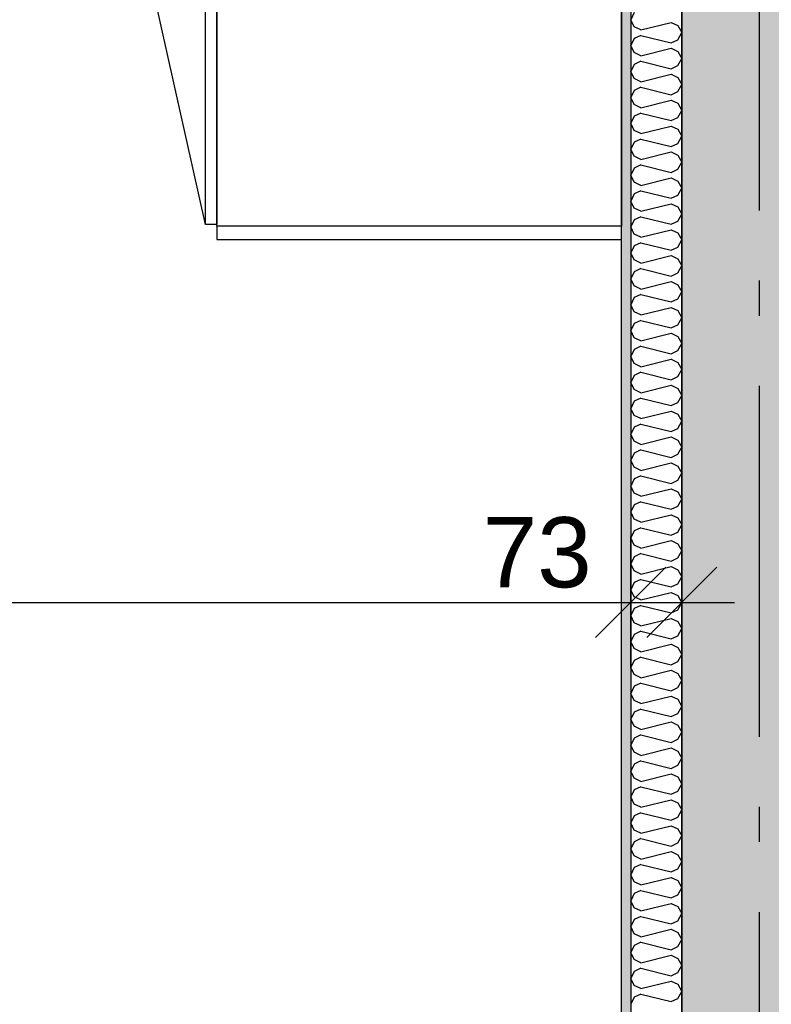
# Model space of a CAD drawing. Header units: millimetres. Extents: x -150 to 340931, y -1115 to 365939.
# Tile 146 of 253: x 293447 to 294519, y 352956 to 354359. Entities that reach past the tile are written whole.
import ezdxf
from ezdxf.enums import TextEntityAlignment as Align

# ---------------------------------------------------------------- set-up
doc = ezdxf.new("R2010")
doc.units = ezdxf.units.MM
doc.header["$LTSCALE"] = 0.5
doc.header["$MEASUREMENT"] = 0
doc.linetypes.add('Akselinje', pattern=[1500, 1000, -200, 100, -200])
doc.linetypes.add('PLINE', pattern=[0])
for name, color, linetype in [('232- Ikke-bærende yttervegger (Skravur)(Nye konstruksjoner)', 7, 'Continuous'), ('232- Ikke-bærende yttervegger(Nye konstruksjoner)', 7, 'Continuous'), ('242- Ikke-bærende innervegger (Skravur)(Nye konstruksjoner)', 7, 'Continuous'), ('242- Ikke-bærende innervegger(Nye konstruksjoner)', 7, 'Continuous'), ('273- Kjøkkeninnredning(Nye konstruksjoner)', 7, 'Continuous'), ('82-- Modullinjer(Nye konstruksjoner)', 7, 'Continuous'), ('842-M___1_50 Målsetting bygning(Nye konstruksjoner)', 7, 'Continuous'), ('862- M___Nettoareal(Nye konstruksjoner)', 7, 'Continuous'), ('862- M___Nettoareal(Polylinje)(Nye konstruksjoner)', 7, 'Continuous'), ('862- M___Nettoareal(Tekst)(Nye konstruksjoner)', 7, 'Continuous')]:
    doc.layers.add(name, color=color, linetype=linetype)
doc.layers.add('236- Innvendig kledning og overflate(Nye konstruksjoner)', color=7, linetype='Continuous', lineweight=0)
doc.styles.add('GENERATED_STYLE_1', font='txt')
doc.styles.add('GENERATED_STYLE_3', font='arial.ttf')
doc.styles.add('GENERATED_STYLE_5', font='arial.ttf')
doc.dimstyles.new('GENERATED_STYLE__1', dxfattribs={"dimtxt": 100, "dimasz": 95, "dimexe": 0.18, "dimexo": 0.0625, "dimgap": 0, "dimtad": 1, "dimtih": 1, "dimtoh": 1, "dimdec": 0, "dimzin": 0, "dimdsep": 46, "dimtxsty": 'GENERATED_STYLE_3', "dimblk": 'ARROWHEAD_6', "dimblk1": 'ARROWHEAD_6', "dimblk2": 'ARROWHEAD_6', "dimcen": 0.09, "dimse1": 1, "dimse2": 1, "dimclrd": 256, "dimclre": 256, "dimclrt": 256, "dimadec": 1, "dimazin": 0, "dimtfac": 1, "dimtdec": 4, "dimtmove": 0, "dimatfit": 3, "dimfxl": 1, "dimtolj": 1, "dimtzin": 0, "dimarcsym": 0})
doc.dimstyles.new('GENERATED_STYLE__2', dxfattribs={"dimtxt": 100, "dimasz": 95, "dimexe": 0.18, "dimexo": 0.0625, "dimgap": 0, "dimtad": 1, "dimdec": 0, "dimzin": 0, "dimdsep": 46, "dimtxsty": 'GENERATED_STYLE_3', "dimblk": 'ARROWHEAD_6', "dimblk1": 'ARROWHEAD_6', "dimblk2": 'ARROWHEAD_6', "dimcen": 0.09, "dimse1": 1, "dimse2": 1, "dimclrd": 256, "dimclre": 256, "dimclrt": 256, "dimadec": 1, "dimazin": 0, "dimtfac": 1, "dimtdec": 4, "dimtmove": 0, "dimatfit": 3, "dimfxl": 1, "dimtolj": 1, "dimtzin": 0, "dimarcsym": 0})
doc.dimstyles.new('GENERATED_STYLE__4', dxfattribs={"dimtxt": 100, "dimasz": 95, "dimexe": 0.18, "dimexo": 0.0625, "dimgap": 0, "dimtad": 1, "dimdec": 0, "dimzin": 0, "dimdsep": 46, "dimtxsty": 'GENERATED_STYLE_3', "dimblk": 'ARROWHEAD_6', "dimblk1": 'ARROWHEAD_6', "dimblk2": 'ARROWHEAD_6', "dimcen": 0.09, "dimse1": 1, "dimse2": 1, "dimclrd": 256, "dimclre": 256, "dimclrt": 256, "dimadec": 1, "dimazin": 0, "dimtfac": 1, "dimtdec": 4, "dimtmove": 2, "dimatfit": 3, "dimfxl": 1, "dimtolj": 1, "dimtzin": 0, "dimarcsym": 0})

# ---------------------------------------------------------------- blocks, each defined once
blk = doc.blocks.new('LEILIGHET 7__2', base_point=(292118.6, 348580.7))
at = {"layer": '862- M___Nettoareal(Polylinje)(Nye konstruksjoner)', "linetype": 'PLINE', "flags": 128}
blk.add_lwpolyline([(294391, 356380.7), (286261, 356380.7), (286261, 348080.7), (289576, 348080.7), (289576, 349780.7), (294391, 349780.7)], close=True, dxfattribs=at)
at = {"layer": '862- M___Nettoareal(Tekst)(Nye konstruksjoner)', "style": 'GENERATED_STYLE_1'}
for tag, p in [('DUMMY_861', (288348.8, 358188.6)), ('ROOM_NAME', (287614.6, 358138.8)), ('DUMMY_862', (287614.6, 358000.4))]:
    blk.add_attdef(tag, text='', height=100, dxfattribs=at).set_placement(p, align=Align.TOP_LEFT)
blk = doc.blocks.new('STUE__37', base_point=(290949.5, 355025.2))
at = {"layer": '862- M___Nettoareal(Polylinje)(Nye konstruksjoner)', "linetype": 'PLINE', "flags": 128}
blk.add_lwpolyline([(289700, 349780.7), (294305, 349780.7), (294305, 356380.7), (289700, 356380.7), (289700, 355490.7), (289700, 354480.7)], close=True, dxfattribs=at)
at = {"layer": '862- M___Nettoareal(Tekst)(Nye konstruksjoner)', "style": 'GENERATED_STYLE_1'}
for tag, p in [('DUMMY_861', (291186.2, 355213.4)), ('ROOM_NAME', (290712.8, 355163.6)), ('DUMMY_862', (290712.8, 355025.2))]:
    blk.add_attdef(tag, text='', height=100, dxfattribs=at).set_placement(p, align=Align.TOP_LEFT)
blk = doc.blocks.new('Standard grid marker[85]', base_point=(294501, 363787.1))
at = {"layer": '82-- Modullinjer(Nye konstruksjoner)', "linetype": 'Akselinje'}
blk.add_line((294501, 363587.1), (294501, 339987.1), dxfattribs=at)
at = {"layer": '82-- Modullinjer(Nye konstruksjoner)', "style": 'GENERATED_STYLE_5'}
for tag, p in [('AC_MarkerText_1_0', (294501, 363963.5)), ('AC_MarkerText_1_1', (294501, 339713.5))]:
    blk.add_attdef(tag, text='', height=100, rotation=360, dxfattribs=at).set_placement(p, align=Align.TOP_CENTER)
blk = doc.blocks.new('7.05.08 Cabinet for integrated fridge[263]', base_point=(293728, 354064.7))
at = {"layer": '273- Kjøkkeninnredning(Nye konstruksjoner)', "linetype": 'PLINE'}
blk.add_line((293712, 354067.1), (293584, 354640.8), dxfattribs=at)
at = {"layer": '273- Kjøkkeninnredning(Nye konstruksjoner)', "linetype": 'PLINE', "flags": 128}
for points in [[(293728, 354067.1), (293712, 354067.1), (293712, 354661.3), (293728, 354661.3)], [(293728, 354064.7), (293728, 354663.7), (294305, 354663.7), (294305, 354064.7)]]:
    blk.add_lwpolyline(points, close=True, dxfattribs=at)
at = {"layer": '273- Kjøkkeninnredning(Nye konstruksjoner)', "linetype": 'PLINE'}
blk.add_ellipse((293712, 354062.3), major_axis=(0, 599), ratio=0.825718, start_param=0, end_param=0.261799, dxfattribs=at)
blk = doc.blocks.new('7.01.21 Cabinet Side[265]', base_point=(293728, 354064.7))
at = {"layer": '273- Kjøkkeninnredning(Nye konstruksjoner)', "linetype": 'PLINE'}
for p, q in [((293728, 354064.7), (293728, 354045.7)), ((294305, 354064.7), (293728, 354064.7)), ((294305, 354045.7), (294305, 354064.7)), ((293728, 354045.7), (294305, 354045.7))]:
    blk.add_line(p, q, dxfattribs=at)
blk = doc.blocks.new('*D774')
at = {"layer": '842-M___1_50 Målsetting bygning(Nye konstruksjoner)', "linetype": 'PLINE'}
for p, q in [((276294.5, 363585.1), (276294.5, 363772.6)), ((335668.8, 363585.1), (335668.8, 363772.6)), ((276344.5, 363728.9), (276244.5, 363628.9)), ((335618.8, 363628.9), (335718.8, 363728.9)), ((276219.5, 363678.9), (276294.5, 363678.9)), ((276294.5, 363678.9), (335668.8, 363678.9)), ((335668.8, 363678.9), (335743.8, 363678.9))]:
    blk.add_line(p, q, dxfattribs=at)
at = {"layer": '842-M___1_50 Målsetting bygning(Nye konstruksjoner)', "insert": (305772, 363698.9), "char_height": 100, "attachment_point": 7, "style": 'GENERATED_STYLE_3'}
blk.add_mtext('\\A1;{\\pql;\\fArial|b0|i0|c0|p0;\\W1.000000;59\xa0374}', dxfattribs=at)
blk = doc.blocks.new('ARROWHEAD_6')
at = {"linetype": 'Continuous'}
for p, q in [((-0.5, -0.5), (0.5, 0.5)), ((0, 0), (-1, 0))]:
    blk.add_line(p, q, dxfattribs=at)
blk = doc.blocks.new('*X1388')
at = {"layer": '242- Ikke-bærende innervegger (Skravur)(Nye konstruksjoner)', "linetype": 'PLINE'}
for p, q in [((294322.8, 354369.1), (294318, 354359)), ((294322.8, 354348.9), (294318, 354359)), ((294332.7, 354344.4), (294375.5, 354355.1)), ((294375.5, 354355.1), (294385.4, 354350.6)), ((294385.4, 354350.6), (294391, 354340.5)), ((294332.7, 354344.4), (294322.8, 354348.9)), ((294332.7, 354336.6), (294322.8, 354332.1)), ((294332.7, 354336.6), (294375.5, 354325.9)), ((294385.4, 354330.4), (294391, 354340.5)), ((294322.8, 354332.1), (294318, 354322.1)), ((294322.8, 354312), (294318, 354322.1)), ((294375.5, 354325.9), (294385.4, 354330.4)), ((294332.7, 354307.5), (294322.8, 354312)), ((294332.7, 354307.5), (294375.5, 354318.2)), ((294375.5, 354318.2), (294385.4, 354313.7)), ((294385.4, 354313.7), (294391, 354303.6)), ((294322.8, 354295.2), (294318, 354285.1)), ((294332.7, 354299.7), (294322.8, 354295.2)), ((294332.7, 354299.7), (294375.5, 354289)), ((294385.4, 354293.5), (294391, 354303.6)), ((294322.8, 354275), (294318, 354285.1)), ((294332.7, 354270.5), (294375.5, 354281.3)), ((294375.5, 354289), (294385.4, 354293.5)), ((294375.5, 354281.3), (294385.4, 354276.8)), ((294332.7, 354270.5), (294322.8, 354275)), ((294385.4, 354276.8), (294391, 354266.7)), ((294385.4, 354256.6), (294391, 354266.7)), ((294322.8, 354258.3), (294318, 354248.2)), ((294332.7, 354262.8), (294322.8, 354258.3)), ((294332.7, 354262.8), (294375.5, 354252.1)), ((294375.5, 354252.1), (294385.4, 354256.6)), ((294322.8, 354238.1), (294318, 354248.2)), ((294332.7, 354233.6), (294322.8, 354238.1)), ((294332.7, 354233.6), (294375.5, 354244.3)), ((294375.5, 354244.3), (294385.4, 354239.8)), ((294385.4, 354239.8), (294391, 354229.7)), ((294332.7, 354225.9), (294322.8, 354221.4)), ((294332.7, 354225.9), (294375.5, 354215.2)), ((294385.4, 354219.7), (294391, 354229.7)), ((294322.8, 354221.4), (294318, 354211.3)), ((294322.8, 354201.2), (294318, 354211.3)), ((294375.5, 354215.2), (294385.4, 354219.7)), ((294332.7, 354196.7), (294322.8, 354201.2)), ((294332.7, 354196.7), (294375.5, 354207.4)), ((294375.5, 354207.4), (294385.4, 354202.9)), ((294385.4, 354202.9), (294391, 354192.8)), ((294322.8, 354184.4), (294318, 354174.3)), ((294332.7, 354188.9), (294322.8, 354184.4)), ((294332.7, 354188.9), (294375.5, 354178.2)), ((294375.5, 354178.2), (294385.4, 354182.7)), ((294385.4, 354182.7), (294391, 354192.8)), ((294322.8, 354164.3), (294318, 354174.3)), ((294332.7, 354159.8), (294375.5, 354170.5)), ((294375.5, 354170.5), (294385.4, 354166)), ((294332.7, 354159.8), (294322.8, 354164.3)), ((294385.4, 354166), (294391, 354155.9)), ((294385.4, 354145.8), (294391, 354155.9)), ((294322.8, 354147.5), (294318, 354137.4)), ((294332.7, 354152), (294322.8, 354147.5)), ((294332.7, 354152), (294375.5, 354141.3)), ((294375.5, 354141.3), (294385.4, 354145.8)), ((294322.8, 354127.3), (294318, 354137.4)), ((294332.7, 354122.8), (294322.8, 354127.3)), ((294332.7, 354122.8), (294375.5, 354133.5)), ((294375.5, 354133.5), (294385.4, 354129)), ((294385.4, 354129), (294391, 354119)), ((294332.7, 354115.1), (294322.8, 354110.6)), ((294332.7, 354115.1), (294375.5, 354104.4)), ((294385.4, 354108.9), (294391, 354119)), ((294322.8, 354110.6), (294318, 354100.5)), ((294322.8, 354090.4), (294318, 354100.5)), ((294375.5, 354104.4), (294385.4, 354108.9)), ((294332.7, 354085.9), (294322.8, 354090.4)), ((294332.7, 354085.9), (294375.5, 354096.6)), ((294375.5, 354096.6), (294385.4, 354092.1)), ((294385.4, 354092.1), (294391, 354082)), ((294322.8, 354073.7), (294318, 354063.6)), ((294332.7, 354078.2), (294322.8, 354073.7)), ((294332.7, 354078.2), (294375.5, 354067.4)), ((294375.5, 354067.4), (294385.4, 354071.9)), ((294385.4, 354071.9), (294391, 354082)), ((294322.8, 354053.5), (294318, 354063.6)), ((294332.7, 354049), (294375.5, 354059.7)), ((294375.5, 354059.7), (294385.4, 354055.2)), ((294332.7, 354049), (294322.8, 354053.5)), ((294385.4, 354055.2), (294391, 354045.1)), ((294385.4, 354035), (294391, 354045.1)), ((294322.8, 354036.7), (294318, 354026.6)), ((294332.7, 354041.2), (294322.8, 354036.7)), ((294332.7, 354041.2), (294375.5, 354030.5)), ((294375.5, 354030.5), (294385.4, 354035)), ((294322.8, 354016.6), (294318, 354026.6)), ((294332.7, 354012.1), (294322.8, 354016.6)), ((294332.7, 354012.1), (294375.5, 354022.8)), ((294375.5, 354022.8), (294385.4, 354018.3)), ((294385.4, 354018.3), (294391, 354008.2)), ((294322.8, 353999.8), (294318, 353989.7)), ((294332.7, 354004.3), (294322.8, 353999.8)), ((294332.7, 354004.3), (294375.5, 353993.6)), ((294385.4, 353998.1), (294391, 354008.2)), ((294322.8, 353979.6), (294318, 353989.7)), ((294332.7, 353975.1), (294375.5, 353985.8)), ((294375.5, 353993.6), (294385.4, 353998.1)), ((294375.5, 353985.8), (294385.4, 353981.3)), ((294332.7, 353975.1), (294322.8, 353979.6)), ((294385.4, 353981.3), (294391, 353971.2)), ((294385.4, 353961.2), (294391, 353971.2)), ((294322.8, 353962.9), (294318, 353952.8)), ((294332.7, 353967.4), (294322.8, 353962.9)), ((294332.7, 353967.4), (294375.5, 353956.7)), ((294375.5, 353956.7), (294385.4, 353961.2)), ((294322.8, 353942.7), (294318, 353952.8)), ((294332.7, 353938.2), (294375.5, 353948.9)), ((294375.5, 353948.9), (294385.4, 353944.4)), ((294385.4, 353944.4), (294391, 353934.3)), ((294332.7, 353938.2), (294322.8, 353942.7)), ((294332.7, 353930.4), (294322.8, 353925.9)), ((294332.7, 353930.4), (294375.5, 353919.7)), ((294385.4, 353924.2), (294391, 353934.3)), ((294322.8, 353925.9), (294318, 353915.9)), ((294322.8, 353905.8), (294318, 353915.9)), ((294375.5, 353919.7), (294385.4, 353924.2)), ((294332.7, 353901.3), (294322.8, 353905.8)), ((294332.7, 353901.3), (294375.5, 353912)), ((294375.5, 353912), (294385.4, 353907.5)), ((294385.4, 353907.5), (294391, 353897.4)), ((294322.8, 353889), (294318, 353878.9)), ((294332.7, 353893.5), (294322.8, 353889)), ((294332.7, 353893.5), (294375.5, 353882.8)), ((294375.5, 353882.8), (294385.4, 353887.3)), ((294385.4, 353887.3), (294391, 353897.4)), ((294322.8, 353868.8), (294318, 353878.9)), ((294332.7, 353864.3), (294375.5, 353875)), ((294375.5, 353875), (294385.4, 353870.5)), ((294332.7, 353864.3), (294322.8, 353868.8)), ((294385.4, 353870.5), (294391, 353860.5)), ((294385.4, 353850.4), (294391, 353860.5)), ((294322.8, 353852.1), (294318, 353842)), ((294332.7, 353856.6), (294322.8, 353852.1)), ((294332.7, 353856.6), (294375.5, 353845.9)), ((294375.5, 353845.9), (294385.4, 353850.4)), ((294322.8, 353831.9), (294318, 353842)), ((294332.7, 353827.4), (294322.8, 353831.9)), ((294332.7, 353827.4), (294375.5, 353838.1)), ((294375.5, 353838.1), (294385.4, 353833.6)), ((294385.4, 353833.6), (294391, 353823.5)), ((294332.7, 353819.7), (294322.8, 353815.2)), ((294332.7, 353819.7), (294375.5, 353809)), ((294385.4, 353813.5), (294391, 353823.5)), ((294322.8, 353815.2), (294318, 353805.1)), ((294322.8, 353795), (294318, 353805.1)), ((294375.5, 353809), (294385.4, 353813.5)), ((294332.7, 353790.5), (294322.8, 353795)), ((294332.7, 353790.5), (294375.5, 353801.2)), ((294375.5, 353801.2), (294385.4, 353796.7)), ((294385.4, 353796.7), (294391, 353786.6)), ((294322.8, 353778.2), (294318, 353768.1)), ((294332.7, 353782.7), (294322.8, 353778.2)), ((294332.7, 353782.7), (294375.5, 353772)), ((294375.5, 353772), (294385.4, 353776.5)), ((294385.4, 353776.5), (294391, 353786.6)), ((294322.8, 353758.1), (294318, 353768.1)), ((294332.7, 353753.6), (294375.5, 353764.3)), ((294375.5, 353764.3), (294385.4, 353759.8)), ((294332.7, 353753.6), (294322.8, 353758.1)), ((294385.4, 353759.8), (294391, 353749.7)), ((294385.4, 353739.6), (294391, 353749.7)), ((294322.8, 353741.3), (294318, 353731.2)), ((294332.7, 353745.8), (294322.8, 353741.3)), ((294332.7, 353745.8), (294375.5, 353735.1)), ((294375.5, 353735.1), (294385.4, 353739.6)), ((294322.8, 353721.1), (294318, 353731.2)), ((294332.7, 353716.6), (294322.8, 353721.1)), ((294332.7, 353716.6), (294375.5, 353727.3)), ((294375.5, 353727.3), (294385.4, 353722.8)), ((294385.4, 353722.8), (294391, 353712.8)), ((294332.7, 353708.9), (294322.8, 353704.4)), ((294332.7, 353708.9), (294375.5, 353698.2)), ((294385.4, 353702.7), (294391, 353712.8)), ((294322.8, 353704.4), (294318, 353694.3)), ((294322.8, 353684.2), (294318, 353694.3)), ((294375.5, 353698.2), (294385.4, 353702.7)), ((294332.7, 353679.7), (294322.8, 353684.2)), ((294332.7, 353679.7), (294375.5, 353690.4)), ((294375.5, 353690.4), (294385.4, 353685.9)), ((294385.4, 353685.9), (294391, 353675.8)), ((294322.8, 353667.4), (294318, 353657.4)), ((294332.7, 353671.9), (294322.8, 353667.4)), ((294332.7, 353671.9), (294375.5, 353661.2)), ((294375.5, 353661.2), (294385.4, 353665.7)), ((294385.4, 353665.7), (294391, 353675.8)), ((294322.8, 353647.3), (294318, 353657.4)), ((294332.7, 353642.8), (294375.5, 353653.5)), ((294375.5, 353653.5), (294385.4, 353649)), ((294385.4, 353649), (294391, 353638.9)), ((294332.7, 353642.8), (294322.8, 353647.3)), ((294332.7, 353635), (294322.8, 353630.5)), ((294332.7, 353635), (294375.5, 353624.3)), ((294385.4, 353628.8), (294391, 353638.9)), ((294322.8, 353630.5), (294318, 353620.4)), ((294322.8, 353610.3), (294318, 353620.4)), ((294375.5, 353624.3), (294385.4, 353628.8)), ((294332.7, 353605.8), (294322.8, 353610.3)), ((294332.7, 353605.8), (294375.5, 353616.6)), ((294375.5, 353616.6), (294385.4, 353612.1)), ((294385.4, 353612.1), (294391, 353602)), ((294322.8, 353593.6), (294318, 353583.5)), ((294332.7, 353598.1), (294322.8, 353593.6)), ((294332.7, 353598.1), (294375.5, 353587.4)), ((294385.4, 353591.9), (294391, 353602)), ((294322.8, 353573.4), (294318, 353583.5)), ((294332.7, 353568.9), (294375.5, 353579.6)), ((294375.5, 353587.4), (294385.4, 353591.9)), ((294375.5, 353579.6), (294385.4, 353575.1)), ((294332.7, 353568.9), (294322.8, 353573.4)), ((294385.4, 353575.1), (294391, 353565)), ((294385.4, 353555), (294391, 353565)), ((294322.8, 353556.7), (294318, 353546.6)), ((294332.7, 353561.2), (294322.8, 353556.7)), ((294332.7, 353561.2), (294375.5, 353550.5)), ((294375.5, 353550.5), (294385.4, 353555)), ((294322.8, 353536.5), (294318, 353546.6)), ((294332.7, 353532), (294322.8, 353536.5)), ((294332.7, 353532), (294375.5, 353542.7)), ((294375.5, 353542.7), (294385.4, 353538.2)), ((294385.4, 353538.2), (294391, 353528.1)), ((294332.7, 353524.2), (294322.8, 353519.7)), ((294332.7, 353524.2), (294375.5, 353513.5)), ((294385.4, 353518), (294391, 353528.1)), ((294322.8, 353519.7), (294318, 353509.7)), ((294322.8, 353499.6), (294318, 353509.7)), ((294375.5, 353513.5), (294385.4, 353518)), ((294332.7, 353495.1), (294322.8, 353499.6)), ((294332.7, 353495.1), (294375.5, 353505.8)), ((294375.5, 353505.8), (294385.4, 353501.3)), ((294385.4, 353501.3), (294391, 353491.2)), ((294322.8, 353482.8), (294318, 353472.7)), ((294332.7, 353487.3), (294322.8, 353482.8)), ((294332.7, 353487.3), (294375.5, 353476.6)), ((294375.5, 353476.6), (294385.4, 353481.1)), ((294385.4, 353481.1), (294391, 353491.2)), ((294322.8, 353462.6), (294318, 353472.7)), ((294332.7, 353458.1), (294375.5, 353468.8)), ((294375.5, 353468.8), (294385.4, 353464.3)), ((294332.7, 353458.1), (294322.8, 353462.6)), ((294385.4, 353464.3), (294391, 353454.3)), ((294385.4, 353444.2), (294391, 353454.3)), ((294322.8, 353445.9), (294318, 353435.8)), ((294332.7, 353450.4), (294322.8, 353445.9)), ((294332.7, 353450.4), (294375.5, 353439.7)), ((294375.5, 353439.7), (294385.4, 353444.2)), ((294322.8, 353425.7), (294318, 353435.8)), ((294332.7, 353421.2), (294322.8, 353425.7)), ((294332.7, 353421.2), (294375.5, 353431.9)), ((294375.5, 353431.9), (294385.4, 353427.4)), ((294385.4, 353427.4), (294391, 353417.3)), ((294332.7, 353413.5), (294322.8, 353409)), ((294332.7, 353413.5), (294375.5, 353402.7)), ((294385.4, 353407.2), (294391, 353417.3)), ((294322.8, 353409), (294318, 353398.9)), ((294322.8, 353388.8), (294318, 353398.9)), ((294375.5, 353402.7), (294385.4, 353407.2)), ((294332.7, 353384.3), (294322.8, 353388.8)), ((294332.7, 353384.3), (294375.5, 353395)), ((294375.5, 353395), (294385.4, 353390.5)), ((294385.4, 353390.5), (294391, 353380.4)), ((294322.8, 353372), (294318, 353361.9)), ((294332.7, 353376.5), (294322.8, 353372)), ((294332.7, 353376.5), (294375.5, 353365.8)), ((294375.5, 353365.8), (294385.4, 353370.3)), ((294385.4, 353370.3), (294391, 353380.4)), ((294322.8, 353351.9), (294318, 353361.9)), ((294332.7, 353347.4), (294375.5, 353358.1)), ((294375.5, 353358.1), (294385.4, 353353.6)), ((294332.7, 353347.4), (294322.8, 353351.9)), ((294385.4, 353353.6), (294391, 353343.5)), ((294385.4, 353333.4), (294391, 353343.5)), ((294322.8, 353335.1), (294318, 353325)), ((294332.7, 353339.6), (294322.8, 353335.1)), ((294332.7, 353339.6), (294375.5, 353328.9)), ((294375.5, 353328.9), (294385.4, 353333.4)), ((294322.8, 353314.9), (294318, 353325)), ((294332.7, 353310.4), (294322.8, 353314.9)), ((294332.7, 353310.4), (294375.5, 353321.1)), ((294375.5, 353321.1), (294385.4, 353316.6)), ((294385.4, 353316.6), (294391, 353306.5)), ((294322.8, 353298.2), (294318, 353288.1)), ((294332.7, 353302.7), (294322.8, 353298.2)), ((294332.7, 353302.7), (294375.5, 353292)), ((294385.4, 353296.5), (294391, 353306.5)), ((294322.8, 353278), (294318, 353288.1)), ((294332.7, 353273.5), (294375.5, 353284.2)), ((294375.5, 353292), (294385.4, 353296.5)), ((294375.5, 353284.2), (294385.4, 353279.7)), ((294332.7, 353273.5), (294322.8, 353278)), ((294385.4, 353279.7), (294391, 353269.6)), ((294385.4, 353259.5), (294391, 353269.6)), ((294322.8, 353261.2), (294318, 353251.2)), ((294332.7, 353265.7), (294322.8, 353261.2)), ((294332.7, 353265.7), (294375.5, 353255)), ((294375.5, 353255), (294385.4, 353259.5)), ((294322.8, 353241.1), (294318, 353251.2)), ((294332.7, 353236.6), (294375.5, 353247.3)), ((294375.5, 353247.3), (294385.4, 353242.8)), ((294385.4, 353242.8), (294391, 353232.7)), ((294332.7, 353236.6), (294322.8, 353241.1)), ((294332.7, 353228.8), (294322.8, 353224.3)), ((294332.7, 353228.8), (294375.5, 353218.1)), ((294385.4, 353222.6), (294391, 353232.7)), ((294322.8, 353224.3), (294318, 353214.2)), ((294322.8, 353204.1), (294318, 353214.2)), ((294375.5, 353218.1), (294385.4, 353222.6)), ((294332.7, 353199.6), (294322.8, 353204.1)), ((294332.7, 353199.6), (294375.5, 353210.3)), ((294375.5, 353210.3), (294385.4, 353205.8)), ((294385.4, 353205.8), (294391, 353195.8)), ((294322.8, 353187.4), (294318, 353177.3)), ((294332.7, 353191.9), (294322.8, 353187.4)), ((294332.7, 353191.9), (294375.5, 353181.2)), ((294375.5, 353181.2), (294385.4, 353185.7)), ((294385.4, 353185.7), (294391, 353195.8)), ((294322.8, 353167.2), (294318, 353177.3)), ((294332.7, 353162.7), (294375.5, 353173.4)), ((294375.5, 353173.4), (294385.4, 353168.9)), ((294332.7, 353162.7), (294322.8, 353167.2)), ((294385.4, 353168.9), (294391, 353158.8)), ((294385.4, 353148.8), (294391, 353158.8)), ((294322.8, 353150.5), (294318, 353140.4)), ((294332.7, 353155), (294322.8, 353150.5)), ((294332.7, 353155), (294375.5, 353144.3)), ((294375.5, 353144.3), (294385.4, 353148.8)), ((294322.8, 353130.3), (294318, 353140.4)), ((294332.7, 353125.8), (294322.8, 353130.3)), ((294332.7, 353125.8), (294375.5, 353136.5)), ((294375.5, 353136.5), (294385.4, 353132)), ((294385.4, 353132), (294391, 353121.9)), ((294332.7, 353118), (294322.8, 353113.5)), ((294332.7, 353118), (294375.5, 353107.3)), ((294385.4, 353111.8), (294391, 353121.9)), ((294322.8, 353113.5), (294318, 353103.4)), ((294322.8, 353093.4), (294318, 353103.4)), ((294375.5, 353107.3), (294385.4, 353111.8)), ((294332.7, 353088.9), (294322.8, 353093.4)), ((294332.7, 353088.9), (294375.5, 353099.6)), ((294375.5, 353099.6), (294385.4, 353095.1)), ((294385.4, 353095.1), (294391, 353085)), ((294322.8, 353076.6), (294318, 353066.5)), ((294332.7, 353081.1), (294322.8, 353076.6)), ((294332.7, 353081.1), (294375.5, 353070.4)), ((294375.5, 353070.4), (294385.4, 353074.9)), ((294385.4, 353074.9), (294391, 353085)), ((294322.8, 353056.4), (294318, 353066.5)), ((294332.7, 353051.9), (294375.5, 353062.6)), ((294375.5, 353062.6), (294385.4, 353058.1)), ((294332.7, 353051.9), (294322.8, 353056.4)), ((294385.4, 353058.1), (294391, 353048.1)), ((294385.4, 353038), (294391, 353048.1)), ((294322.8, 353039.7), (294318, 353029.6)), ((294332.7, 353044.2), (294322.8, 353039.7)), ((294332.7, 353044.2), (294375.5, 353033.5)), ((294375.5, 353033.5), (294385.4, 353038)), ((294322.8, 353019.5), (294318, 353029.6)), ((294332.7, 353015), (294322.8, 353019.5)), ((294332.7, 353015), (294375.5, 353025.7)), ((294375.5, 353025.7), (294385.4, 353021.2)), ((294385.4, 353021.2), (294391, 353011.1)), ((294332.7, 353007.2), (294322.8, 353002.7)), ((294332.7, 353007.2), (294375.5, 352996.5)), ((294385.4, 353001), (294391, 353011.1)), ((294322.8, 353002.7), (294318, 352992.7)), ((294322.8, 352982.6), (294318, 352992.7)), ((294375.5, 352996.5), (294385.4, 353001)), ((294332.7, 352978.1), (294322.8, 352982.6)), ((294332.7, 352978.1), (294375.5, 352988.8)), ((294375.5, 352988.8), (294385.4, 352984.3)), ((294385.4, 352984.3), (294391, 352974.2)), ((294322.8, 352965.8), (294318, 352955.7)), ((294332.7, 352970.3), (294322.8, 352965.8)), ((294332.7, 352970.3), (294375.5, 352959.6)), ((294375.5, 352959.6), (294385.4, 352964.1)), ((294385.4, 352964.1), (294391, 352974.2))]:
    blk.add_line(p, q, dxfattribs=at)
blk = doc.blocks.new('*D1642')
at = {"layer": '842-M___1_50 Målsetting bygning(Nye konstruksjoner)', "linetype": 'PLINE'}
for p, q in [((289687, 353434.8), (289687, 353622.3)), ((289639, 353578.6), (289539, 353478.6)), ((289737, 353578.6), (289637, 353478.6)), ((289589, 353528.6), (289687, 353528.6)), ((289687, 353528.6), (294318, 353528.6))]:
    blk.add_line(p, q, dxfattribs=at)
blk = doc.blocks.new('*D1643')
at = {"layer": '842-M___1_50 Målsetting bygning(Nye konstruksjoner)', "linetype": 'PLINE'}
for p, q in [((294318, 353434.8), (294318, 353622.3)), ((289737, 353578.6), (289637, 353478.6)), ((294268, 353478.6), (294368, 353578.6)), ((289687, 353528.6), (294318, 353528.6)), ((294318, 353528.6), (294391, 353528.6))]:
    blk.add_line(p, q, dxfattribs=at)
at = {"layer": '842-M___1_50 Målsetting bygning(Nye konstruksjoner)', "char_height": 100, "attachment_point": 7, "rotation": 360, "style": 'GENERATED_STYLE_3'}
for s, insert in [('\\A1;{\\pql;\\fArial|b0|i0|c0|p0;\\W1.000000;4\xa0631}', (291830.9, 353548.6)), ('\\A1;{\\pql;\\fArial|b0|i0|c0|p0;\\W1.000000;73}', (294107, 353548.6))]:
    blk.add_mtext(s, dxfattribs=dict(at, insert=insert))
blk = doc.blocks.new('*D1644')
at = {"layer": '842-M___1_50 Målsetting bygning(Nye konstruksjoner)', "linetype": 'PLINE'}
for p, q in [((294391, 353434.8), (294391, 353622.3)), ((294268, 353478.6), (294368, 353578.6)), ((294441, 353578.6), (294341, 353478.6)), ((294318, 353528.6), (294391, 353528.6)), ((294391, 353528.6), (294466, 353528.6))]:
    blk.add_line(p, q, dxfattribs=at)

msp = doc.modelspace()

# ---------------------------------------------------------------- hatches: boundary and pattern name
at = {"layer": '232- Ikke-bærende yttervegger (Skravur)(Nye konstruksjoner)', "linetype": 'Continuous'}
h = msp.add_hatch(dxfattribs=at)
h.set_pattern_fill('Betong_strukturell', color=256, style=0, pattern_type=2)
h.set_pattern_definition([(90.00001, (0, 0), (311.76916, 6e-05), [30, -150]), (90.00001, (-155.9, 90), (311.76916, 6e-05), [30, -150]), (150.00001, (0, 0), (155.88452, 270.00004), [30, -150]), (150.00001, (-4e-05, 180), (155.88452, 270.00004), [30, -150]), (210.00001, (-6e-06, 30), (-155.88463, 269.99998), [30, -150]), (210.00001, (-4e-05, 210), (-155.88463, 269.99998), [30, -150]), (90.000012, (-30, -6e-06), (60.000002, 1.2e-05), [0, -60.000002, 0, -90.000004]), (135.000012, (-30, 30), (42.4264, 42.426417), [0, -45.000002, 0, -75.000003])])
h.paths.add_polyline_path([(294391, 356590.6), (294391, 347870.7), (294611, 347870.7), (294611, 356590.6)])
at = {"layer": '242- Ikke-bærende innervegger (Skravur)(Nye konstruksjoner)', "linetype": 'Continuous'}
h = msp.add_hatch(dxfattribs=at)
h.set_pattern_fill('Prikker_tett', color=256, style=0, pattern_type=2)
h.set_pattern_definition([(0, (0, 0), (0, 43.30127), [0, -25]), (0, (12.5, 21.65), (0, 43.30127), [0, -25])])
h.paths.add_polyline_path([(294305, 356380.7), (294305, 349780.7), (294318, 349780.7), (294318, 356380.7)])

# ---------------------------------------------------------------- linework, layer by layer
at = {"layer": '232- Ikke-bærende yttervegger(Nye konstruksjoner)', "linetype": 'PLINE', "flags": 128}
msp.add_lwpolyline([(294391, 356590.6), (294391, 347870.7)], dxfattribs=at)
at = {"layer": '236- Innvendig kledning og overflate(Nye konstruksjoner)', "linetype": 'PLINE', "flags": 128}
msp.add_lwpolyline([(294305, 356380.7), (294305, 349780.7)], dxfattribs=at)
at = {"layer": '242- Ikke-bærende innervegger(Nye konstruksjoner)', "linetype": 'PLINE'}
msp.add_line((294318, 356380.7), (294318, 349780.7), dxfattribs=at)
at = {"layer": '242- Ikke-bærende innervegger(Nye konstruksjoner)', "linetype": 'PLINE', "flags": 128}
msp.add_lwpolyline([(294391, 349780.7), (294391, 356380.7)], dxfattribs=at)

# ---------------------------------------------------------------- block references
at = {"layer": '242- Ikke-bærende innervegger(Nye konstruksjoner)'}
msp.add_blockref('*X1388', (0, 0), dxfattribs=at)
at = {"layer": '273- Kjøkkeninnredning(Nye konstruksjoner)', "linetype": 'PLINE'}
for name in ['7.05.08 Cabinet for integrated fridge[263]', '7.01.21 Cabinet Side[265]']:
    msp.add_blockref(name, (293728, 354064.7), dxfattribs=at)
at = {"layer": '82-- Modullinjer(Nye konstruksjoner)', "linetype": 'PLINE'}
msp.add_blockref('Standard grid marker[85]', (294501, 363787.1), dxfattribs=at)
at = {"layer": '862- M___Nettoareal(Nye konstruksjoner)', "linetype": 'Continuous'}
for name, p in [('LEILIGHET 7__2', (292118.6, 348580.7)), ('STUE__37', (290949.5, 355025.2))]:
    msp.add_blockref(name, p, dxfattribs=at)

# ---------------------------------------------------------------- dimensions: what is measured, and where the dimension line sits
at = {"layer": '842-M___1_50 Målsetting bygning(Nye konstruksjoner)', "linetype": 'Continuous'}
dim = msp.add_linear_dim(base=(335668.8, 363678.9), p1=(276294.5, 358685.2), p2=(335668.8, 339845.1), dimstyle='GENERATED_STYLE__1', dxfattribs=at)
dim.commit()
dim.dimension.update_dxf_attribs({"geometry": '*D774', "text_midpoint": (305981.5, 363748.9), "dimtype": 160})
for base, p1, p2, dimstyle, picture, middle in [((294318, 353528.6), (289687, 352074.2), (294318, 353080.7), 'GENERATED_STYLE__2', '*D1643', (292002.5, 353598.6)), ((289687, 353528.6), (289589, 352025.2), (289687, 352074.2), 'GENERATED_STYLE__4', '*D1642', (289442.4, 353598.6)), ((294391, 353528.6), (294318, 353080.7), (294391, 353080.7), 'GENERATED_STYLE__4', '*D1644', (294183.1, 353598.6))]:
    dim = msp.add_linear_dim(base=base, p1=p1, p2=p2, angle=360, dimstyle=dimstyle, dxfattribs=at)
    dim.commit()
    dim.dimension.update_dxf_attribs({"geometry": picture, "text_midpoint": middle, "dimtype": 160, "text_rotation": 360})

doc.saveas('drawing.dxf')
